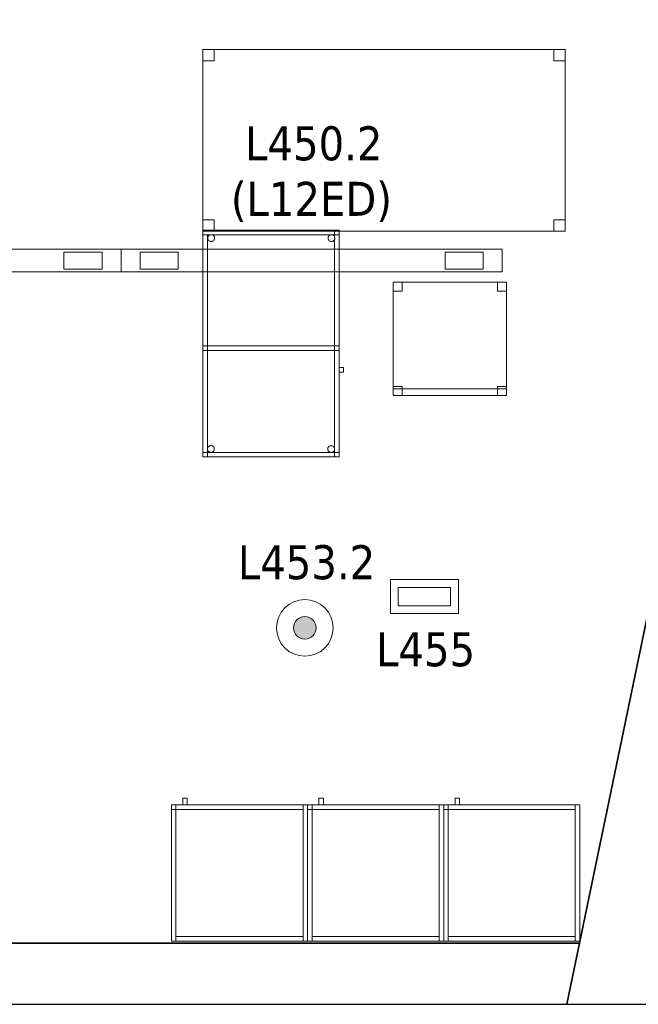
# Model space of a CAD drawing. Header units: metres. Extents: x 397.7 to 427.5, y 12.7 to 28.4.
# Tile 128 of 133: x 421.2 to 424, y 12.8 to 17.2. Entities that reach past the tile are written whole.
import ezdxf

# ---------------------------------------------------------------- set-up
doc = ezdxf.new("R2010")
doc.units = ezdxf.units.M
doc.layers.add('01_SUELOS', color=7, linetype='Continuous', lineweight=25, true_color=0x007f00)
for name, color, linetype, lineweight in [('02_MOBILIARIO', 7, 'Continuous', 18), ('A-DETL-____-MBND', 7, 'Continuous', 18), ('A-DETL-GENF-OTLN', 7, 'Continuous', 18), ('A-WALL-____-MCUT', 7, 'Continuous', 25), ('A-WALL-____-OTLN', 7, 'Continuous', 25), ('E-LITE-____-IDEN', 7, 'Continuous', 30), ('E-LITE-EQPM-IDEN', 7, 'Continuous', 30), ('Mobiliario', 7, 'Continuous', 18)]:
    doc.layers.add(name, color=color, linetype=linetype, lineweight=lineweight)
doc.styles.add('Tahoma_4', font='tahoma.ttf', dxfattribs={"height": 0.15})

# ---------------------------------------------------------------- blocks, each defined once
blk = doc.blocks.new('Family - Armai 60x60x60_P4-153796-07_ENLLUMENAT_P4')
at = {"layer": 'A-DETL-____-MBND', "color": 253, "true_color": 0xaaaaaa}
for p, q in [((0.05, 0.6), (0.05, 0.63)), ((0.05, 0.63), (0.07, 0.63)), ((0.05, 0.6), (0.05, 0.63)), ((0.07, 0.63), (0.05, 0.63)), ((0.07, 0.63), (0.07, 0.6)), ((0.07, 0.6), (0.07, 0.63)), ((0, 0.6), (0.02, 0.6)), ((0.02, 0.6), (0, 0.6)), ((0, 0), (0, 0.6)), ((0, 0.6), (0, 0)), ((0, 0.6), (0.6, 0.6)), ((0.6, 0.6), (0, 0.6)), ((0, 0), (0, 0.6)), ((0, 0.6), (0, 0)), ((0, 0.58), (0, 0.6)), ((0, 0.6), (0, 0.58)), ((0, 0.6), (0.02, 0.6)), ((0.02, 0.6), (0, 0.6)), ((0, 0.6), (0.6, 0.6)), ((0.6, 0.6), (0, 0.6)), ((0, 0), (0, 0.6)), ((0, 0.6), (0, 0)), ((0.02, 0.58), (0, 0.58)), ((0, 0.58), (0.02, 0.58)), ((0.02, 0.6), (0.02, 0)), ((0.02, 0), (0.02, 0.6)), ((0.02, 0.6), (0.02, 0.58)), ((0.02, 0.6), (0.02, 0.58)), ((0.02, 0.58), (0.02, 0.6)), ((0.02, 0.6), (0.58, 0.6)), ((0.02, 0.58), (0.02, 0.6)), ((0.58, 0.6), (0.02, 0.6)), ((0.58, 0.58), (0.02, 0.58)), ((0.02, 0.58), (0.58, 0.58)), ((0.07, 0.6), (0.05, 0.6)), ((0.05, 0.6), (0.07, 0.6)), ((0.58, 0.6), (0.58, 0.58)), ((0.58, 0.58), (0.58, 0.6)), ((0.58, 0.6), (0.6, 0.6)), ((0.6, 0.6), (0.58, 0.6)), ((0.58, 0), (0.58, 0.6)), ((0.58, 0.6), (0.58, 0)), ((0.6, 0.6), (0.6, 0)), ((0.6, 0), (0.6, 0.6)), ((0.6, 0.6), (0.6, 0)), ((0.6, 0), (0.6, 0.6)), ((0.6, 0.6), (0.6, 0)), ((0.6, 0), (0.6, 0.6)), ((0.02, 0), (0, 0)), ((0.02, 0), (0, 0)), ((0.6, 0), (0, 0)), ((0, 0), (0.6, 0)), ((0.6, 0), (0, 0)), ((0, 0), (0.6, 0)), ((0.02, 0), (0.02, 0.02)), ((0.02, 0.02), (0.58, 0.02)), ((0.02, 0), (0.02, 0.02)), ((0.58, 0.02), (0.02, 0.02)), ((0.58, 0), (0.02, 0)), ((0.02, 0), (0.58, 0)), ((0.58, 0.02), (0.58, 0)), ((0.58, 0), (0.58, 0.02)), ((0.6, 0), (0.58, 0)), ((0.6, 0), (0.58, 0))]:
    blk.add_line(p, q, dxfattribs=at)
blk = doc.blocks.new('Family - Cadira d_Oficina_P4-153892-07_ENLLUMENAT_P4')
at = {"layer": 'A-DETL-____-MBND', "color": 253, "true_color": 0xaaaaaa}
for p, q in [((0, 0.5), (0.5, 0.5)), ((0, 0), (0, 0.5)), ((0.5, 0.5), (0, 0.5)), ((0, 0.5), (0, 0)), ((0, 0.46), (0, 0.5)), ((0, 0.5), (0.04, 0.5)), ((0.04, 0.5), (0, 0.5)), ((0, 0.5), (0, 0.46)), ((0.04, 0.5), (0.04, 0.46)), ((0.04, 0.46), (0.04, 0.5)), ((0.46, 0.46), (0.46, 0.5)), ((0.46, 0.5), (0.5, 0.5)), ((0.5, 0.5), (0.46, 0.5)), ((0.46, 0.5), (0.46, 0.46)), ((0.5, 0.5), (0.5, 0.46)), ((0.5, 0.46), (0.5, 0.5)), ((0.5, 0.5), (0.5, 0)), ((0.5, 0), (0.5, 0.5)), ((0.04, 0.46), (0, 0.46)), ((0, 0.46), (0.04, 0.46)), ((0.5, 0.46), (0.46, 0.46)), ((0.46, 0.46), (0.5, 0.46)), ((0, 0), (0, 0.04)), ((0, 0.04), (0.04, 0.04)), ((0.04, 0.04), (0, 0.04)), ((0, 0.04), (0, 0)), ((0, 0), (0, 0.03)), ((0, 0.03), (0.5, 0.03)), ((0.5, 0.03), (0, 0.03)), ((0, 0.03), (0, 0)), ((0.04, 0), (0, 0)), ((0, 0), (0.04, 0)), ((0, 0), (0.5, 0)), ((0.5, 0), (0, 0)), ((0.04, 0.04), (0.04, 0)), ((0.04, 0), (0.04, 0.04)), ((0.46, 0), (0.46, 0.04)), ((0.46, 0.04), (0.5, 0.04)), ((0.5, 0.04), (0.46, 0.04)), ((0.46, 0.04), (0.46, 0)), ((0.5, 0), (0.46, 0)), ((0.5, 0.04), (0.5, 0)), ((0.5, 0), (0.5, 0.04)), ((0.5, 0.03), (0.5, 0)), ((0.5, 0), (0.5, 0.03)), ((0.5, 0), (0, 0)), ((0, 0), (0.5, 0)), ((0.46, 0), (0.5, 0))]:
    blk.add_line(p, q, dxfattribs=at)
blk = doc.blocks.new('Family - Armai 60x60x60_P4-153911-07_ENLLUMENAT_P4')
at = {"layer": 'A-DETL-____-MBND', "color": 253, "true_color": 0xaaaaaa}
for p, q in [((0.05, 0.6), (0.05, 0.63)), ((0.05, 0.63), (0.07, 0.63)), ((0.05, 0.6), (0.05, 0.63)), ((0.07, 0.63), (0.05, 0.63)), ((0.07, 0.63), (0.07, 0.6)), ((0.07, 0.6), (0.07, 0.63)), ((0, 0.6), (0.6, 0.6)), ((0.6, 0.6), (0, 0.6)), ((0, 0), (0, 0.6)), ((0, 0.6), (0, 0)), ((0, 0.58), (0, 0.6)), ((0, 0.6), (0, 0.58)), ((0, 0.6), (0.02, 0.6)), ((0.02, 0.6), (0, 0.6)), ((0, 0.6), (0.02, 0.6)), ((0.02, 0.6), (0, 0.6)), ((0, 0), (0, 0.6)), ((0, 0.6), (0, 0)), ((0, 0.6), (0.6, 0.6)), ((0.6, 0.6), (0, 0.6)), ((0, 0), (0, 0.6)), ((0, 0.6), (0, 0)), ((0.02, 0.58), (0, 0.58)), ((0, 0.58), (0.02, 0.58)), ((0.02, 0.58), (0.02, 0.6)), ((0.02, 0.6), (0.58, 0.6)), ((0.02, 0.58), (0.02, 0.6)), ((0.58, 0.6), (0.02, 0.6)), ((0.02, 0.6), (0.02, 0.58)), ((0.02, 0.6), (0.02, 0.58)), ((0.02, 0.6), (0.02, 0)), ((0.02, 0), (0.02, 0.6)), ((0.58, 0.58), (0.02, 0.58)), ((0.02, 0.58), (0.58, 0.58)), ((0.07, 0.6), (0.05, 0.6)), ((0.05, 0.6), (0.07, 0.6)), ((0.58, 0.6), (0.58, 0.58)), ((0.58, 0.58), (0.58, 0.6)), ((0.58, 0.6), (0.6, 0.6)), ((0.6, 0.6), (0.58, 0.6)), ((0.58, 0), (0.58, 0.6)), ((0.58, 0.6), (0.58, 0)), ((0.6, 0.6), (0.6, 0)), ((0.6, 0), (0.6, 0.6)), ((0.6, 0.6), (0.6, 0)), ((0.6, 0), (0.6, 0.6)), ((0.6, 0.6), (0.6, 0)), ((0.6, 0), (0.6, 0.6)), ((0.6, 0), (0, 0)), ((0, 0), (0.6, 0)), ((0.02, 0), (0, 0)), ((0.02, 0), (0, 0)), ((0.6, 0), (0, 0)), ((0, 0), (0.6, 0)), ((0.02, 0), (0.02, 0.02)), ((0.02, 0.02), (0.58, 0.02)), ((0.02, 0), (0.02, 0.02)), ((0.58, 0.02), (0.02, 0.02)), ((0.58, 0), (0.02, 0)), ((0.02, 0), (0.58, 0)), ((0.58, 0.02), (0.58, 0)), ((0.58, 0), (0.58, 0.02)), ((0.6, 0), (0.58, 0)), ((0.6, 0), (0.58, 0))]:
    blk.add_line(p, q, dxfattribs=at)
blk = doc.blocks.new('Family - Armai 60x60x60_P4-153913-07_ENLLUMENAT_P4')
at = {"layer": 'A-DETL-____-MBND', "color": 253, "true_color": 0xaaaaaa}
for p, q in [((0.05, 0.6), (0.05, 0.63)), ((0.05, 0.63), (0.07, 0.63)), ((0.05, 0.6), (0.05, 0.63)), ((0.07, 0.63), (0.05, 0.63)), ((0.07, 0.63), (0.07, 0.6)), ((0.07, 0.6), (0.07, 0.63)), ((0, 0.6), (0.6, 0.6)), ((0.6, 0.6), (0, 0.6)), ((0, 0), (0, 0.6)), ((0, 0.6), (0, 0)), ((0, 0.6), (0.02, 0.6)), ((0.02, 0.6), (0, 0.6)), ((0, 0), (0, 0.6)), ((0, 0.6), (0, 0)), ((0, 0.6), (0.6, 0.6)), ((0.6, 0.6), (0, 0.6)), ((0, 0), (0, 0.6)), ((0, 0.6), (0, 0)), ((0, 0.58), (0, 0.6)), ((0, 0.6), (0, 0.58)), ((0, 0.6), (0.02, 0.6)), ((0.02, 0.6), (0, 0.6)), ((0.02, 0.58), (0, 0.58)), ((0, 0.58), (0.02, 0.58)), ((0.02, 0.58), (0.02, 0.6)), ((0.02, 0.6), (0.58, 0.6)), ((0.02, 0.58), (0.02, 0.6)), ((0.58, 0.6), (0.02, 0.6)), ((0.02, 0.6), (0.02, 0)), ((0.02, 0), (0.02, 0.6)), ((0.02, 0.6), (0.02, 0.58)), ((0.02, 0.6), (0.02, 0.58)), ((0.58, 0.58), (0.02, 0.58)), ((0.02, 0.58), (0.58, 0.58)), ((0.07, 0.6), (0.05, 0.6)), ((0.05, 0.6), (0.07, 0.6)), ((0.58, 0.6), (0.58, 0.58)), ((0.58, 0.58), (0.58, 0.6)), ((0.58, 0.6), (0.6, 0.6)), ((0.6, 0.6), (0.58, 0.6)), ((0.58, 0), (0.58, 0.6)), ((0.58, 0.6), (0.58, 0)), ((0.6, 0.6), (0.6, 0)), ((0.6, 0), (0.6, 0.6)), ((0.6, 0.6), (0.6, 0)), ((0.6, 0), (0.6, 0.6)), ((0.6, 0.6), (0.6, 0)), ((0.6, 0), (0.6, 0.6)), ((0.6, 0), (0, 0)), ((0, 0), (0.6, 0)), ((0.02, 0), (0, 0)), ((0.02, 0), (0, 0)), ((0.6, 0), (0, 0)), ((0, 0), (0.6, 0)), ((0.02, 0), (0.02, 0.02)), ((0.02, 0.02), (0.58, 0.02)), ((0.02, 0), (0.02, 0.02)), ((0.58, 0.02), (0.02, 0.02)), ((0.58, 0), (0.02, 0)), ((0.02, 0), (0.58, 0)), ((0.58, 0.02), (0.58, 0)), ((0.58, 0), (0.58, 0.02)), ((0.6, 0), (0.58, 0)), ((0.6, 0), (0.58, 0))]:
    blk.add_line(p, q, dxfattribs=at)
blk = doc.blocks.new('Family - Façana sur-est P4-153955-07_ENLLUMENAT_P4')
at = {"layer": 'A-WALL-____-MCUT', "color": 253, "true_color": 0xaaaaaa}
for p, q in [((1.7331, 0.62), (-0.1285, 0.62)), ((-0.1285, 0.62), (0, 0))]:
    blk.add_line(p, q, dxfattribs=at)
at = {"layer": 'A-WALL-____-OTLN', "color": 253, "true_color": 0xaaaaaa}
for p, q in [((15.5861, 0.62), (-0.1285, 0.62)), ((-0.1285, 0.62), (0, 0))]:
    blk.add_line(p, q, dxfattribs=at)
blk = doc.blocks.new('Family - Armai 60x60x60_P4-153988-07_ENLLUMENAT_P4')
at = {"layer": 'A-DETL-____-MBND', "color": 253, "true_color": 0xaaaaaa}
for p, q in [((0.05, 0.6), (0.05, 0.63)), ((0.05, 0.63), (0.07, 0.63)), ((0.05, 0.6), (0.05, 0.63)), ((0.07, 0.63), (0.05, 0.63)), ((0.07, 0.63), (0.07, 0.6)), ((0.07, 0.6), (0.07, 0.63)), ((0, 0.6), (0.6, 0.6)), ((0.6, 0.6), (0, 0.6)), ((0, 0), (0, 0.6)), ((0, 0.6), (0, 0)), ((0, 0.6), (0.6, 0.6)), ((0.6, 0.6), (0, 0.6)), ((0, 0), (0, 0.6)), ((0, 0.6), (0, 0)), ((0, 0.6), (0.02, 0.6)), ((0.02, 0.6), (0, 0.6)), ((0, 0), (0, 0.6)), ((0, 0.6), (0, 0)), ((0, 0.58), (0, 0.6)), ((0, 0.6), (0, 0.58)), ((0, 0.6), (0.02, 0.6)), ((0.02, 0.6), (0, 0.6)), ((0.02, 0.58), (0, 0.58)), ((0, 0.58), (0.02, 0.58)), ((0.02, 0.6), (0.02, 0)), ((0.02, 0), (0.02, 0.6)), ((0.02, 0.6), (0.02, 0.58)), ((0.02, 0.6), (0.02, 0.58)), ((0.02, 0.58), (0.02, 0.6)), ((0.02, 0.6), (0.58, 0.6)), ((0.02, 0.58), (0.02, 0.6)), ((0.58, 0.6), (0.02, 0.6)), ((0.58, 0.58), (0.02, 0.58)), ((0.02, 0.58), (0.58, 0.58)), ((0.07, 0.6), (0.05, 0.6)), ((0.05, 0.6), (0.07, 0.6)), ((0.58, 0.6), (0.6, 0.6)), ((0.6, 0.6), (0.58, 0.6)), ((0.58, 0), (0.58, 0.6)), ((0.58, 0.6), (0.58, 0)), ((0.58, 0.6), (0.58, 0.58)), ((0.58, 0.58), (0.58, 0.6)), ((0.6, 0.6), (0.6, 0)), ((0.6, 0), (0.6, 0.6)), ((0.6, 0.6), (0.6, 0)), ((0.6, 0), (0.6, 0.6)), ((0.6, 0.6), (0.6, 0)), ((0.6, 0), (0.6, 0.6)), ((0.6, 0), (0, 0)), ((0, 0), (0.6, 0)), ((0.6, 0), (0, 0)), ((0, 0), (0.6, 0)), ((0.02, 0), (0, 0)), ((0.02, 0), (0, 0)), ((0.02, 0), (0.02, 0.02)), ((0.02, 0.02), (0.58, 0.02)), ((0.02, 0), (0.02, 0.02)), ((0.58, 0.02), (0.02, 0.02)), ((0.58, 0), (0.02, 0)), ((0.02, 0), (0.58, 0)), ((0.58, 0.02), (0.58, 0)), ((0.58, 0), (0.58, 0.02)), ((0.6, 0), (0.58, 0)), ((0.6, 0), (0.58, 0))]:
    blk.add_line(p, q, dxfattribs=at)
blk = doc.blocks.new('Family - Armai 60x60x60_P4-153990-07_ENLLUMENAT_P4')
at = {"layer": 'A-DETL-____-MBND', "color": 253, "true_color": 0xaaaaaa}
for p, q in [((0.05, 0.6), (0.05, 0.63)), ((0.05, 0.63), (0.07, 0.63)), ((0.05, 0.6), (0.05, 0.63)), ((0.07, 0.63), (0.05, 0.63)), ((0.07, 0.63), (0.07, 0.6)), ((0.07, 0.6), (0.07, 0.63)), ((0, 0.6), (0.6, 0.6)), ((0.6, 0.6), (0, 0.6)), ((0, 0), (0, 0.6)), ((0, 0.6), (0, 0)), ((0, 0.58), (0, 0.6)), ((0, 0.6), (0, 0.58)), ((0, 0.6), (0.02, 0.6)), ((0.02, 0.6), (0, 0.6)), ((0, 0.6), (0.02, 0.6)), ((0.02, 0.6), (0, 0.6)), ((0, 0), (0, 0.6)), ((0, 0.6), (0, 0)), ((0, 0.6), (0.6, 0.6)), ((0.6, 0.6), (0, 0.6)), ((0, 0), (0, 0.6)), ((0, 0.6), (0, 0)), ((0.02, 0.58), (0, 0.58)), ((0, 0.58), (0.02, 0.58)), ((0.02, 0.58), (0.02, 0.6)), ((0.02, 0.6), (0.58, 0.6)), ((0.02, 0.58), (0.02, 0.6)), ((0.58, 0.6), (0.02, 0.6)), ((0.02, 0.6), (0.02, 0.58)), ((0.02, 0.6), (0.02, 0.58)), ((0.02, 0.6), (0.02, 0)), ((0.02, 0), (0.02, 0.6)), ((0.58, 0.58), (0.02, 0.58)), ((0.02, 0.58), (0.58, 0.58)), ((0.07, 0.6), (0.05, 0.6)), ((0.05, 0.6), (0.07, 0.6)), ((0.58, 0.6), (0.58, 0.58)), ((0.58, 0.58), (0.58, 0.6)), ((0.58, 0.6), (0.6, 0.6)), ((0.6, 0.6), (0.58, 0.6)), ((0.58, 0), (0.58, 0.6)), ((0.58, 0.6), (0.58, 0)), ((0.6, 0.6), (0.6, 0)), ((0.6, 0), (0.6, 0.6)), ((0.6, 0.6), (0.6, 0)), ((0.6, 0), (0.6, 0.6)), ((0.6, 0.6), (0.6, 0)), ((0.6, 0), (0.6, 0.6)), ((0.6, 0), (0, 0)), ((0, 0), (0.6, 0)), ((0.02, 0), (0, 0)), ((0.02, 0), (0, 0)), ((0.6, 0), (0, 0)), ((0, 0), (0.6, 0)), ((0.02, 0), (0.02, 0.02)), ((0.02, 0.02), (0.58, 0.02)), ((0.02, 0), (0.02, 0.02)), ((0.58, 0.02), (0.02, 0.02)), ((0.58, 0), (0.02, 0)), ((0.02, 0), (0.58, 0)), ((0.58, 0.02), (0.58, 0)), ((0.58, 0), (0.58, 0.02)), ((0.6, 0), (0.58, 0)), ((0.6, 0), (0.58, 0))]:
    blk.add_line(p, q, dxfattribs=at)
blk = doc.blocks.new('Family - Armai 60x60x60_P4-154004-07_ENLLUMENAT_P4')
at = {"layer": '02_MOBILIARIO', "color": 253, "true_color": 0xaaaaaa}
for p, q in [((0, 0.6), (0, 0.58)), ((0, 0.6), (0.02, 0.6)), ((0, 0.6), (0.6, 0.6)), ((0.6, 0.6), (0, 0.6)), ((0, 0), (0, 0.6)), ((0, 0.6), (0, 0)), ((0.02, 0.6), (0, 0.6)), ((0, 0), (0, 0.6)), ((0.02, 0.58), (0, 0.58)), ((0.02, 0.58), (0.02, 0.6)), ((0.02, 0.6), (0.58, 0.6)), ((0.02, 0.6), (0.02, 0.58)), ((0.02, 0.6), (0.02, 0)), ((0.58, 0.58), (0.02, 0.58)), ((0.58, 0.58), (0.58, 0.6)), ((0.6, 0.6), (0.58, 0.6)), ((0.58, 0), (0.58, 0.6)), ((0.6, 0.6), (0.6, 0)), ((0.6, 0.6), (0.6, 0)), ((0.6, 0), (0.6, 0.6)), ((0.6, 0), (0, 0)), ((0, 0), (0.6, 0)), ((0.02, 0), (0, 0)), ((0.02, 0), (0.02, 0.02)), ((0.02, 0.02), (0.58, 0.02)), ((0.58, 0), (0.02, 0)), ((0.58, 0), (0.58, 0.02)), ((0.6, 0), (0.58, 0))]:
    blk.add_line(p, q, dxfattribs=at)
at = {"layer": 'Mobiliario', "color": 253, "true_color": 0xaaaaaa}
for p, q in [((0, 0.6), (0, 0.58)), ((0.02, 0.6), (0, 0.6)), ((0.02, 0.6), (0, 0.6)), ((0, 0.6), (0, 0)), ((0, 0.58), (0.02, 0.58)), ((0.58, 0.6), (0.02, 0.6)), ((0.02, 0.6), (0.02, 0.58)), ((0.02, 0.58), (0.02, 0.6)), ((0.02, 0), (0.02, 0.6)), ((0.02, 0.58), (0.58, 0.58)), ((0.58, 0.58), (0.58, 0.6)), ((0.6, 0.6), (0.58, 0.6)), ((0.58, 0.6), (0.58, 0)), ((0.6, 0), (0.6, 0.6)), ((0, 0), (0.02, 0)), ((0.58, 0.02), (0.02, 0.02)), ((0.02, 0.02), (0.02, 0)), ((0.02, 0), (0.58, 0)), ((0.58, 0), (0.58, 0.02)), ((0.58, 0), (0.6, 0))]:
    blk.add_line(p, q, dxfattribs=at)
blk = doc.blocks.new('Family - Taula 160X80_P4-154136-07_ENLLUMENAT_P4')
at = {"layer": 'A-DETL-____-MBND', "color": 253, "true_color": 0xaaaaaa}
for p, q in [((0, 0.7501), (0, 0.8001)), ((0, 0.8001), (0.05, 0.8001)), ((0.05, 0.8001), (0, 0.8001)), ((0, 0.8001), (0, 0.7501)), ((0, 0), (0, 0.8001)), ((0, 0.8001), (1.5969, 0.8001)), ((1.5969, 0.8001), (0, 0.8001)), ((0, 0.8001), (0, 0)), ((0.05, 0.8001), (0.05, 0.7501)), ((0.05, 0.7501), (0.05, 0.8001)), ((1.5469, 0.7501), (1.5469, 0.8001)), ((1.5469, 0.8001), (1.5969, 0.8001)), ((1.5969, 0.8001), (1.5469, 0.8001)), ((1.5469, 0.8001), (1.5469, 0.7501)), ((1.5969, 0.8001), (1.5969, 0)), ((1.5969, 0), (1.5969, 0.8001)), ((1.5969, 0.8001), (1.5969, 0.7501)), ((1.5969, 0.7501), (1.5969, 0.8001)), ((0.05, 0.7501), (0, 0.7501)), ((0, 0.7501), (0.05, 0.7501)), ((1.5969, 0.7501), (1.5469, 0.7501)), ((1.5469, 0.7501), (1.5969, 0.7501)), ((0, 0), (0, 0.05)), ((0, 0.05), (0.05, 0.05)), ((0.05, 0.05), (0, 0.05)), ((0, 0.05), (0, 0)), ((0.05, 0.05), (0.05, 0)), ((0.05, 0), (0.05, 0.05)), ((1.5469, 0), (1.5469, 0.05)), ((1.5469, 0.05), (1.5969, 0.05)), ((1.5969, 0.05), (1.5469, 0.05)), ((1.5469, 0.05), (1.5469, 0)), ((1.5969, 0.05), (1.5969, 0)), ((1.5969, 0), (1.5969, 0.05)), ((0.05, 0), (0, 0)), ((0, 0), (0.05, 0)), ((1.5969, 0), (0, 0)), ((0, 0), (1.5969, 0)), ((1.5969, 0), (1.5469, 0)), ((1.5469, 0), (1.5969, 0))]:
    blk.add_line(p, q, dxfattribs=at)
blk = doc.blocks.new('Family - Armai 60x60x60_P4-154168-07_ENLLUMENAT_P4')
at = {"layer": '02_MOBILIARIO', "color": 253, "true_color": 0xaaaaaa}
for p, q in [((0.02, 0.6), (0, 0.6)), ((0, 0), (0, 0.6)), ((0, 0.6), (0, 0.58)), ((0, 0.6), (0.02, 0.6)), ((0, 0.6), (0.6, 0.6)), ((0.6, 0.6), (0, 0.6)), ((0, 0), (0, 0.6)), ((0, 0.6), (0, 0)), ((0.02, 0.58), (0, 0.58)), ((0.02, 0.6), (0.02, 0)), ((0.02, 0.6), (0.02, 0.58)), ((0.02, 0.58), (0.02, 0.6)), ((0.02, 0.6), (0.58, 0.6)), ((0.58, 0.58), (0.02, 0.58)), ((0.6, 0.6), (0.58, 0.6)), ((0.58, 0), (0.58, 0.6)), ((0.58, 0.58), (0.58, 0.6)), ((0.6, 0.6), (0.6, 0)), ((0.6, 0.6), (0.6, 0)), ((0.6, 0), (0.6, 0.6)), ((0.02, 0), (0, 0)), ((0.6, 0), (0, 0)), ((0, 0), (0.6, 0)), ((0.02, 0), (0.02, 0.02)), ((0.02, 0.02), (0.58, 0.02)), ((0.58, 0), (0.02, 0)), ((0.58, 0), (0.58, 0.02)), ((0.6, 0), (0.58, 0))]:
    blk.add_line(p, q, dxfattribs=at)
at = {"layer": 'Mobiliario', "color": 253, "true_color": 0xaaaaaa}
for p, q in [((0.02, 0.6), (0, 0.6)), ((0, 0.6), (0, 0)), ((0, 0.6), (0, 0.58)), ((0.02, 0.6), (0, 0.6)), ((0, 0.58), (0.02, 0.58)), ((0.02, 0), (0.02, 0.6)), ((0.02, 0.58), (0.02, 0.6)), ((0.58, 0.6), (0.02, 0.6)), ((0.02, 0.6), (0.02, 0.58)), ((0.02, 0.58), (0.58, 0.58)), ((0.6, 0.6), (0.58, 0.6)), ((0.58, 0.6), (0.58, 0)), ((0.58, 0.58), (0.58, 0.6)), ((0.6, 0), (0.6, 0.6)), ((0, 0), (0.02, 0)), ((0.58, 0.02), (0.02, 0.02)), ((0.02, 0.02), (0.02, 0)), ((0.02, 0), (0.58, 0)), ((0.58, 0), (0.58, 0.02)), ((0.58, 0), (0.6, 0))]:
    blk.add_line(p, q, dxfattribs=at)
blk = doc.blocks.new('Family - Mur P4-154190-07_ENLLUMENAT_P4')
at = {"layer": 'A-WALL-____-MCUT', "color": 253, "true_color": 0xaaaaaa}
for p, q in [((25.4717, 0.27), (0.0535, 0.27)), ((25.4157, 0), (25.4717, 0.27)), ((0, 0), (25.4157, 0))]:
    blk.add_line(p, q, dxfattribs=at)
at = {"layer": 'A-WALL-____-OTLN', "color": 253, "true_color": 0xaaaaaa}
for p, q in [((25.4717, 0.27), (0.0535, 0.27)), ((25.4157, 0), (25.4717, 0.27)), ((0, 0), (25.4157, 0))]:
    blk.add_line(p, q, dxfattribs=at)
at = {"layer": 'A-WALL-____-OTLN', "color": 253, "lineweight": 18, "true_color": 0xaaaaaa}
blk.add_line((0, 0), (25.4157, 0), dxfattribs=at)
blk = doc.blocks.new('Family - Armai 60x60x60_P4-154192-07_ENLLUMENAT_P4')
at = {"layer": '02_MOBILIARIO', "color": 253, "true_color": 0xaaaaaa}
for p, q in [((0, 0.6), (0.6, 0.6)), ((0.6, 0.6), (0, 0.6)), ((0, 0), (0, 0.6)), ((0, 0.6), (0, 0)), ((0, 0.6), (0, 0.58)), ((0, 0.6), (0.02, 0.6)), ((0.02, 0.6), (0, 0.6)), ((0, 0), (0, 0.6)), ((0.02, 0.58), (0, 0.58)), ((0.02, 0.6), (0.02, 0.58)), ((0.02, 0.58), (0.02, 0.6)), ((0.02, 0.6), (0.58, 0.6)), ((0.02, 0.6), (0.02, 0)), ((0.58, 0.58), (0.02, 0.58)), ((0.6, 0.6), (0.58, 0.6)), ((0.58, 0), (0.58, 0.6)), ((0.58, 0.58), (0.58, 0.6)), ((0.6, 0.6), (0.6, 0)), ((0.6, 0), (0.6, 0.6)), ((0.6, 0.6), (0.6, 0)), ((0.6, 0), (0, 0)), ((0, 0), (0.6, 0)), ((0.02, 0), (0, 0)), ((0.02, 0), (0.02, 0.02)), ((0.02, 0.02), (0.58, 0.02)), ((0.58, 0), (0.02, 0)), ((0.58, 0), (0.58, 0.02)), ((0.6, 0), (0.58, 0))]:
    blk.add_line(p, q, dxfattribs=at)
at = {"layer": 'Mobiliario', "color": 253, "true_color": 0xaaaaaa}
for p, q in [((0, 0.6), (0, 0.58)), ((0.02, 0.6), (0, 0.6)), ((0.02, 0.6), (0, 0.6)), ((0, 0.6), (0, 0)), ((0, 0.58), (0.02, 0.58)), ((0.02, 0.58), (0.02, 0.6)), ((0.58, 0.6), (0.02, 0.6)), ((0.02, 0.6), (0.02, 0.58)), ((0.02, 0), (0.02, 0.6)), ((0.02, 0.58), (0.58, 0.58)), ((0.6, 0.6), (0.58, 0.6)), ((0.58, 0.6), (0.58, 0)), ((0.58, 0.58), (0.58, 0.6)), ((0.6, 0), (0.6, 0.6)), ((0, 0), (0.02, 0)), ((0.58, 0.02), (0.02, 0.02)), ((0.02, 0.02), (0.02, 0)), ((0.02, 0), (0.58, 0)), ((0.58, 0), (0.58, 0.02)), ((0.58, 0), (0.6, 0))]:
    blk.add_line(p, q, dxfattribs=at)
blk = doc.blocks.new('Family - Armai 60x60x60_P4-154346-07_ENLLUMENAT_P4')
at = {"layer": 'A-DETL-____-MBND', "color": 253, "true_color": 0xaaaaaa}
for p, q in [((0.05, 0.6), (0.05, 0.63)), ((0.05, 0.63), (0.07, 0.63)), ((0.05, 0.6), (0.05, 0.63)), ((0.07, 0.63), (0.05, 0.63)), ((0.07, 0.63), (0.07, 0.6)), ((0.07, 0.6), (0.07, 0.63)), ((0, 0.58), (0, 0.6)), ((0, 0.6), (0, 0.58)), ((0, 0.6), (0.02, 0.6)), ((0.02, 0.6), (0, 0.6)), ((0, 0.6), (0.6, 0.6)), ((0.6, 0.6), (0, 0.6)), ((0, 0), (0, 0.6)), ((0, 0.6), (0, 0)), ((0, 0.6), (0.02, 0.6)), ((0.02, 0.6), (0, 0.6)), ((0, 0), (0, 0.6)), ((0, 0.6), (0, 0)), ((0, 0.6), (0.6, 0.6)), ((0.6, 0.6), (0, 0.6)), ((0, 0), (0, 0.6)), ((0, 0.6), (0, 0)), ((0.02, 0.58), (0, 0.58)), ((0, 0.58), (0.02, 0.58)), ((0.02, 0.6), (0.02, 0.58)), ((0.02, 0.6), (0.02, 0.58)), ((0.02, 0.6), (0.02, 0)), ((0.02, 0), (0.02, 0.6)), ((0.02, 0.58), (0.02, 0.6)), ((0.02, 0.6), (0.58, 0.6)), ((0.02, 0.58), (0.02, 0.6)), ((0.58, 0.6), (0.02, 0.6)), ((0.58, 0.58), (0.02, 0.58)), ((0.02, 0.58), (0.58, 0.58)), ((0.07, 0.6), (0.05, 0.6)), ((0.05, 0.6), (0.07, 0.6)), ((0.58, 0.6), (0.58, 0.58)), ((0.58, 0.58), (0.58, 0.6)), ((0.58, 0.6), (0.6, 0.6)), ((0.6, 0.6), (0.58, 0.6)), ((0.58, 0), (0.58, 0.6)), ((0.58, 0.6), (0.58, 0)), ((0.6, 0.6), (0.6, 0)), ((0.6, 0), (0.6, 0.6)), ((0.6, 0.6), (0.6, 0)), ((0.6, 0), (0.6, 0.6)), ((0.6, 0.6), (0.6, 0)), ((0.6, 0), (0.6, 0.6)), ((0.6, 0), (0, 0)), ((0, 0), (0.6, 0)), ((0.02, 0), (0, 0)), ((0.02, 0), (0, 0)), ((0.6, 0), (0, 0)), ((0, 0), (0.6, 0)), ((0.02, 0), (0.02, 0.02)), ((0.02, 0.02), (0.58, 0.02)), ((0.02, 0), (0.02, 0.02)), ((0.58, 0.02), (0.02, 0.02)), ((0.58, 0), (0.02, 0)), ((0.02, 0), (0.58, 0)), ((0.58, 0.02), (0.58, 0)), ((0.58, 0), (0.58, 0.02)), ((0.6, 0), (0.58, 0)), ((0.6, 0), (0.58, 0))]:
    blk.add_line(p, q, dxfattribs=at)
blk = doc.blocks.new('Family - Taula 100X60_P4-154406-07_ENLLUMENAT_P4')
at = {"layer": 'A-DETL-____-MBND', "color": 253, "true_color": 0xaaaaaa}
for p, q in [((0, 0.98), (0, 1)), ((0, 1), (0, 0.98)), ((0, 1), (0.6, 1)), ((0.6, 1), (0, 1)), ((0.6, 1), (0, 1)), ((0, 1), (0.6, 1)), ((0, 1), (0, 0)), ((0, 0), (0, 1)), ((0, 1), (0.58, 1)), ((0, 0), (0, 1)), ((0.58, 1), (0, 1)), ((0, 1), (0, 0)), ((0.6, 1), (0, 1)), ((0, 1), (0.6, 1)), ((0, 1), (0, 0)), ((0, 0), (0, 1)), ((0.58, 1), (0.58, 0)), ((0.58, 0), (0.58, 1)), ((0.6, 1), (0.6, 0.98)), ((0.6, 1), (0.6, 0.98)), ((0.6, 0), (0.6, 1)), ((0.6, 1), (0.6, 0)), ((0.6, 0), (0.6, 1)), ((0.6, 1), (0.6, 0)), ((0.6, 0.98), (0, 0.98)), ((0, 0.98), (0.6, 0.98)), ((0, 0.98), (0.02, 0.98)), ((0.02, 0.98), (0, 0.98)), ((0, 0), (0, 0.98)), ((0, 0.98), (0, 0)), ((0.02, 0.98), (0.02, 0)), ((0.02, 0), (0.02, 0.98)), ((0.0212, 0.965), (0.0215, 0.9676)), ((0.0215, 0.9676), (0.0212, 0.965)), ((0.0215, 0.9624), (0.0212, 0.965)), ((0.0212, 0.965), (0.0215, 0.9624)), ((0.0215, 0.9676), (0.0221, 0.9701)), ((0.0221, 0.9701), (0.0215, 0.9676)), ((0.0221, 0.9599), (0.0215, 0.9624)), ((0.0215, 0.9624), (0.0221, 0.9599)), ((0.0221, 0.9701), (0.0232, 0.9725)), ((0.0232, 0.9725), (0.0221, 0.9701)), ((0.0232, 0.9575), (0.0221, 0.9599)), ((0.0221, 0.9599), (0.0232, 0.9575)), ((0.0232, 0.9725), (0.0247, 0.9746)), ((0.0247, 0.9746), (0.0232, 0.9725)), ((0.0247, 0.9554), (0.0232, 0.9575)), ((0.0232, 0.9575), (0.0247, 0.9554)), ((0.0247, 0.9746), (0.0266, 0.9764)), ((0.0266, 0.9764), (0.0247, 0.9746)), ((0.0266, 0.9536), (0.0247, 0.9554)), ((0.0247, 0.9554), (0.0266, 0.9536)), ((0.0266, 0.9764), (0.0287, 0.9779)), ((0.0287, 0.9779), (0.0266, 0.9764)), ((0.0287, 0.9779), (0.0311, 0.979)), ((0.0311, 0.979), (0.0287, 0.9779)), ((0.0311, 0.979), (0.0336, 0.9797)), ((0.0336, 0.9797), (0.0311, 0.979)), ((0.0336, 0.9797), (0.0362, 0.9799)), ((0.0362, 0.9799), (0.0336, 0.9797)), ((0.0362, 0.9799), (0.0388, 0.9797)), ((0.0388, 0.9797), (0.0362, 0.9799)), ((0.0388, 0.9797), (0.0413, 0.979)), ((0.0413, 0.979), (0.0388, 0.9797)), ((0.0413, 0.979), (0.0436, 0.9779)), ((0.0436, 0.9779), (0.0413, 0.979)), ((0.0436, 0.9779), (0.0458, 0.9764)), ((0.0458, 0.9764), (0.0436, 0.9779)), ((0.0458, 0.9764), (0.0476, 0.9746)), ((0.0476, 0.9746), (0.0458, 0.9764)), ((0.0476, 0.9554), (0.0458, 0.9536)), ((0.0458, 0.9536), (0.0476, 0.9554)), ((0.0476, 0.9746), (0.0491, 0.9725)), ((0.0491, 0.9725), (0.0476, 0.9746)), ((0.0491, 0.9575), (0.0476, 0.9554)), ((0.0476, 0.9554), (0.0491, 0.9575)), ((0.0491, 0.9725), (0.0502, 0.9701)), ((0.0502, 0.9701), (0.0491, 0.9725)), ((0.0502, 0.9599), (0.0491, 0.9575)), ((0.0491, 0.9575), (0.0502, 0.9599)), ((0.0502, 0.9701), (0.0509, 0.9676)), ((0.0509, 0.9676), (0.0502, 0.9701)), ((0.0509, 0.9624), (0.0502, 0.9599)), ((0.0502, 0.9599), (0.0509, 0.9624)), ((0.0509, 0.9676), (0.0511, 0.965)), ((0.0511, 0.965), (0.0509, 0.9676)), ((0.0511, 0.965), (0.0509, 0.9624)), ((0.0509, 0.9624), (0.0511, 0.965)), ((0.5512, 0.965), (0.5515, 0.9676)), ((0.5515, 0.9676), (0.5512, 0.965)), ((0.5515, 0.9624), (0.5512, 0.965)), ((0.5512, 0.965), (0.5515, 0.9624)), ((0.5515, 0.9676), (0.5521, 0.9701)), ((0.5521, 0.9701), (0.5515, 0.9676)), ((0.5521, 0.9599), (0.5515, 0.9624)), ((0.5515, 0.9624), (0.5521, 0.9599)), ((0.5521, 0.9701), (0.5532, 0.9725)), ((0.5532, 0.9725), (0.5521, 0.9701)), ((0.5532, 0.9575), (0.5521, 0.9599)), ((0.5521, 0.9599), (0.5532, 0.9575)), ((0.5532, 0.9725), (0.5547, 0.9746)), ((0.5547, 0.9746), (0.5532, 0.9725)), ((0.5547, 0.9554), (0.5532, 0.9575)), ((0.5532, 0.9575), (0.5547, 0.9554)), ((0.5547, 0.9746), (0.5566, 0.9764)), ((0.5566, 0.9764), (0.5547, 0.9746)), ((0.5566, 0.9536), (0.5547, 0.9554)), ((0.5547, 0.9554), (0.5566, 0.9536)), ((0.5566, 0.9764), (0.5587, 0.9779)), ((0.5587, 0.9779), (0.5566, 0.9764)), ((0.5587, 0.9779), (0.5611, 0.979)), ((0.5611, 0.979), (0.5587, 0.9779)), ((0.5611, 0.979), (0.5636, 0.9797)), ((0.5636, 0.9797), (0.5611, 0.979)), ((0.5636, 0.9797), (0.5662, 0.9799)), ((0.5662, 0.9799), (0.5636, 0.9797)), ((0.5662, 0.9799), (0.5688, 0.9797)), ((0.5688, 0.9797), (0.5662, 0.9799)), ((0.5688, 0.9797), (0.5713, 0.979)), ((0.5713, 0.979), (0.5688, 0.9797)), ((0.5713, 0.979), (0.5736, 0.9779)), ((0.5736, 0.9779), (0.5713, 0.979)), ((0.5736, 0.9779), (0.5758, 0.9764)), ((0.5758, 0.9764), (0.5736, 0.9779)), ((0.5758, 0.9764), (0.5776, 0.9746)), ((0.5776, 0.9746), (0.5758, 0.9764)), ((0.5776, 0.9554), (0.5758, 0.9536)), ((0.5758, 0.9536), (0.5776, 0.9554)), ((0.5776, 0.9746), (0.5791, 0.9725)), ((0.5791, 0.9725), (0.5776, 0.9746)), ((0.5791, 0.9575), (0.5776, 0.9554)), ((0.5776, 0.9554), (0.5791, 0.9575)), ((0.5791, 0.9725), (0.5802, 0.9701)), ((0.5802, 0.9701), (0.5791, 0.9725)), ((0.5802, 0.9599), (0.5791, 0.9575)), ((0.5791, 0.9575), (0.5802, 0.9599)), ((0.5802, 0.9701), (0.5809, 0.9676)), ((0.5809, 0.9676), (0.5802, 0.9701)), ((0.5809, 0.9624), (0.5802, 0.9599)), ((0.5802, 0.9599), (0.5809, 0.9624)), ((0.5809, 0.9676), (0.5811, 0.965)), ((0.5811, 0.965), (0.5809, 0.9676)), ((0.5811, 0.965), (0.5809, 0.9624)), ((0.5809, 0.9624), (0.5811, 0.965)), ((0.0287, 0.9521), (0.0266, 0.9536)), ((0.0266, 0.9536), (0.0287, 0.9521)), ((0.0311, 0.951), (0.0287, 0.9521)), ((0.0287, 0.9521), (0.0311, 0.951)), ((0.0336, 0.9503), (0.0311, 0.951)), ((0.0311, 0.951), (0.0336, 0.9503)), ((0.0362, 0.9501), (0.0336, 0.9503)), ((0.0336, 0.9503), (0.0362, 0.9501)), ((0.0388, 0.9503), (0.0362, 0.9501)), ((0.0362, 0.9501), (0.0388, 0.9503)), ((0.0413, 0.951), (0.0388, 0.9503)), ((0.0388, 0.9503), (0.0413, 0.951)), ((0.0436, 0.9521), (0.0413, 0.951)), ((0.0413, 0.951), (0.0436, 0.9521)), ((0.0458, 0.9536), (0.0436, 0.9521)), ((0.0436, 0.9521), (0.0458, 0.9536)), ((0.5587, 0.9521), (0.5566, 0.9536)), ((0.5566, 0.9536), (0.5587, 0.9521)), ((0.5611, 0.951), (0.5587, 0.9521)), ((0.5587, 0.9521), (0.5611, 0.951)), ((0.5636, 0.9503), (0.5611, 0.951)), ((0.5611, 0.951), (0.5636, 0.9503)), ((0.5662, 0.9501), (0.5636, 0.9503)), ((0.5636, 0.9503), (0.5662, 0.9501)), ((0.5688, 0.9503), (0.5662, 0.9501)), ((0.5662, 0.9501), (0.5688, 0.9503)), ((0.5713, 0.951), (0.5688, 0.9503)), ((0.5688, 0.9503), (0.5713, 0.951)), ((0.5736, 0.9521), (0.5713, 0.951)), ((0.5713, 0.951), (0.5736, 0.9521)), ((0.5758, 0.9536), (0.5736, 0.9521)), ((0.5736, 0.9521), (0.5758, 0.9536)), ((0, 0.47), (0, 0.49)), ((0, 0.49), (0, 0.47)), ((0, 0.49), (0.58, 0.49)), ((0.58, 0.49), (0, 0.49)), ((0, 0.47), (0, 0.49)), ((0, 0.49), (0, 0.47)), ((0, 0.49), (0.6, 0.49)), ((0.6, 0.49), (0, 0.49)), ((0.58, 0.49), (0.58, 0.47)), ((0.58, 0.49), (0.58, 0.47)), ((0.58, 0.49), (0.6, 0.49)), ((0.6, 0.49), (0.58, 0.49)), ((0.58, 0), (0.58, 0.49)), ((0.58, 0.49), (0.58, 0)), ((0.6, 0.49), (0.6, 0.47)), ((0.6, 0.49), (0.6, 0.47)), ((0.6, 0.49), (0.6, 0)), ((0.6, 0), (0.6, 0.49)), ((0.58, 0.47), (0, 0.47)), ((0, 0.47), (0.58, 0.47)), ((0.6, 0.47), (0, 0.47)), ((0, 0.47), (0.6, 0.47)), ((0.6, 0.3744), (0.6, 0.3944)), ((0.6, 0.3944), (0.62, 0.3944)), ((0.62, 0.3944), (0.6, 0.3944)), ((0.6, 0.3944), (0.6, 0.3744)), ((0.62, 0.3944), (0.62, 0.3744)), ((0.62, 0.3744), (0.62, 0.3944)), ((0.62, 0.3744), (0.6, 0.3744)), ((0.6, 0.3744), (0.62, 0.3744)), ((0.022, 0.0428), (0.0235, 0.0449)), ((0.0235, 0.0449), (0.022, 0.0428)), ((0.0235, 0.0449), (0.0254, 0.0467)), ((0.0254, 0.0467), (0.0235, 0.0449)), ((0.0254, 0.0467), (0.0275, 0.0482)), ((0.0275, 0.0482), (0.0254, 0.0467)), ((0.0275, 0.0482), (0.0299, 0.0493)), ((0.0299, 0.0493), (0.0275, 0.0482)), ((0.0299, 0.0493), (0.0324, 0.05)), ((0.0324, 0.05), (0.0299, 0.0493)), ((0.0324, 0.05), (0.035, 0.0502)), ((0.035, 0.0502), (0.0324, 0.05)), ((0.035, 0.0502), (0.0376, 0.05)), ((0.0376, 0.05), (0.035, 0.0502)), ((0.0376, 0.05), (0.0401, 0.0493)), ((0.0401, 0.0493), (0.0376, 0.05)), ((0.0401, 0.0493), (0.0424, 0.0482)), ((0.0424, 0.0482), (0.0401, 0.0493)), ((0.0424, 0.0482), (0.0446, 0.0467)), ((0.0446, 0.0467), (0.0424, 0.0482)), ((0.0446, 0.0467), (0.0464, 0.0449)), ((0.0464, 0.0449), (0.0446, 0.0467)), ((0.0464, 0.0449), (0.0479, 0.0428)), ((0.0479, 0.0428), (0.0464, 0.0449)), ((0.5521, 0.0424), (0.5536, 0.0446)), ((0.5536, 0.0446), (0.5521, 0.0424)), ((0.5536, 0.0446), (0.5554, 0.0464)), ((0.5554, 0.0464), (0.5536, 0.0446)), ((0.5554, 0.0464), (0.5575, 0.0479)), ((0.5575, 0.0479), (0.5554, 0.0464)), ((0.5575, 0.0479), (0.5599, 0.049)), ((0.5599, 0.049), (0.5575, 0.0479)), ((0.5599, 0.049), (0.5624, 0.0497)), ((0.5624, 0.0497), (0.5599, 0.049)), ((0.5624, 0.0497), (0.565, 0.0499)), ((0.565, 0.0499), (0.5624, 0.0497)), ((0.565, 0.0499), (0.5676, 0.0497)), ((0.5676, 0.0497), (0.565, 0.0499)), ((0.5676, 0.0497), (0.5701, 0.049)), ((0.5701, 0.049), (0.5676, 0.0497)), ((0.5701, 0.049), (0.5725, 0.0479)), ((0.5725, 0.0479), (0.5701, 0.049)), ((0.5725, 0.0479), (0.5746, 0.0464)), ((0.5746, 0.0464), (0.5725, 0.0479)), ((0.5746, 0.0464), (0.5764, 0.0446)), ((0.5764, 0.0446), (0.5746, 0.0464)), ((0.5764, 0.0446), (0.5779, 0.0424)), ((0.5779, 0.0424), (0.5764, 0.0446)), ((0, 0), (0, 0.02)), ((0, 0.02), (0, 0)), ((0, 0.02), (0.6, 0.02)), ((0.6, 0.02), (0, 0.02)), ((0.02, 0), (0, 0)), ((0, 0), (0.6, 0)), ((0.6, 0), (0, 0)), ((0, 0), (0.6, 0)), ((0.6, 0), (0, 0)), ((0.6, 0), (0, 0)), ((0, 0), (0.6, 0)), ((0.02, 0.0353), (0.0203, 0.0379)), ((0.0203, 0.0379), (0.02, 0.0353)), ((0.0203, 0.0327), (0.02, 0.0353)), ((0.02, 0.0353), (0.0203, 0.0327)), ((0.0203, 0.0379), (0.0209, 0.0404)), ((0.0209, 0.0404), (0.0203, 0.0379)), ((0.0209, 0.0302), (0.0203, 0.0327)), ((0.0203, 0.0327), (0.0209, 0.0302)), ((0.0209, 0.0404), (0.022, 0.0428)), ((0.022, 0.0428), (0.0209, 0.0404)), ((0.022, 0.0278), (0.0209, 0.0302)), ((0.0209, 0.0302), (0.022, 0.0278)), ((0.0235, 0.0257), (0.022, 0.0278)), ((0.022, 0.0278), (0.0235, 0.0257)), ((0.0254, 0.0238), (0.0235, 0.0257)), ((0.0235, 0.0257), (0.0254, 0.0238)), ((0.0275, 0.0224), (0.0254, 0.0238)), ((0.0254, 0.0238), (0.0275, 0.0224)), ((0.0299, 0.0213), (0.0275, 0.0224)), ((0.0275, 0.0224), (0.0299, 0.0213)), ((0.0324, 0.0206), (0.0299, 0.0213)), ((0.0299, 0.0213), (0.0324, 0.0206)), ((0.035, 0.0204), (0.0324, 0.0206)), ((0.0324, 0.0206), (0.035, 0.0204)), ((0.0376, 0.0206), (0.035, 0.0204)), ((0.035, 0.0204), (0.0376, 0.0206)), ((0.0401, 0.0213), (0.0376, 0.0206)), ((0.0376, 0.0206), (0.0401, 0.0213)), ((0.0424, 0.0224), (0.0401, 0.0213)), ((0.0401, 0.0213), (0.0424, 0.0224)), ((0.0446, 0.0238), (0.0424, 0.0224)), ((0.0424, 0.0224), (0.0446, 0.0238)), ((0.0464, 0.0257), (0.0446, 0.0238)), ((0.0446, 0.0238), (0.0464, 0.0257)), ((0.0479, 0.0278), (0.0464, 0.0257)), ((0.0464, 0.0257), (0.0479, 0.0278)), ((0.0479, 0.0428), (0.049, 0.0404)), ((0.049, 0.0404), (0.0479, 0.0428)), ((0.049, 0.0302), (0.0479, 0.0278)), ((0.0479, 0.0278), (0.049, 0.0302)), ((0.049, 0.0404), (0.0497, 0.0379)), ((0.0497, 0.0379), (0.049, 0.0404)), ((0.0497, 0.0327), (0.049, 0.0302)), ((0.049, 0.0302), (0.0497, 0.0327)), ((0.0497, 0.0379), (0.0499, 0.0353)), ((0.0499, 0.0353), (0.0497, 0.0379)), ((0.0499, 0.0353), (0.0497, 0.0327)), ((0.0497, 0.0327), (0.0499, 0.0353)), ((0.5501, 0.035), (0.5503, 0.0375)), ((0.5503, 0.0375), (0.5501, 0.035)), ((0.5503, 0.0324), (0.5501, 0.035)), ((0.5501, 0.035), (0.5503, 0.0324)), ((0.5503, 0.0375), (0.551, 0.0401)), ((0.551, 0.0401), (0.5503, 0.0375)), ((0.551, 0.0298), (0.5503, 0.0324)), ((0.5503, 0.0324), (0.551, 0.0298)), ((0.551, 0.0401), (0.5521, 0.0424)), ((0.5521, 0.0424), (0.551, 0.0401)), ((0.5521, 0.0275), (0.551, 0.0298)), ((0.551, 0.0298), (0.5521, 0.0275)), ((0.5536, 0.0254), (0.5521, 0.0275)), ((0.5521, 0.0275), (0.5536, 0.0254)), ((0.5554, 0.0235), (0.5536, 0.0254)), ((0.5536, 0.0254), (0.5554, 0.0235)), ((0.5575, 0.022), (0.5554, 0.0235)), ((0.5554, 0.0235), (0.5575, 0.022)), ((0.5599, 0.0209), (0.5575, 0.022)), ((0.5575, 0.022), (0.5599, 0.0209)), ((0.5624, 0.0202), (0.5599, 0.0209)), ((0.5599, 0.0209), (0.5624, 0.0202)), ((0.565, 0.02), (0.5624, 0.0202)), ((0.5624, 0.0202), (0.565, 0.02)), ((0.5676, 0.0202), (0.565, 0.02)), ((0.565, 0.02), (0.5676, 0.0202)), ((0.5701, 0.0209), (0.5676, 0.0202)), ((0.5676, 0.0202), (0.5701, 0.0209)), ((0.5725, 0.022), (0.5701, 0.0209)), ((0.5701, 0.0209), (0.5725, 0.022)), ((0.5746, 0.0235), (0.5725, 0.022)), ((0.5725, 0.022), (0.5746, 0.0235)), ((0.5764, 0.0254), (0.5746, 0.0235)), ((0.5746, 0.0235), (0.5764, 0.0254)), ((0.5779, 0.0275), (0.5764, 0.0254)), ((0.5764, 0.0254), (0.5779, 0.0275)), ((0.5779, 0.0424), (0.579, 0.0401)), ((0.579, 0.0401), (0.5779, 0.0424)), ((0.579, 0.0298), (0.5779, 0.0275)), ((0.5779, 0.0275), (0.579, 0.0298)), ((0.579, 0.0401), (0.5797, 0.0375)), ((0.5797, 0.0375), (0.579, 0.0401)), ((0.5797, 0.0324), (0.579, 0.0298)), ((0.579, 0.0298), (0.5797, 0.0324)), ((0.5797, 0.0375), (0.5799, 0.035)), ((0.5799, 0.035), (0.5797, 0.0375)), ((0.5799, 0.035), (0.5797, 0.0324)), ((0.5797, 0.0324), (0.5799, 0.035)), ((0.6, 0), (0.58, 0)), ((0.6, 0.02), (0.6, 0)), ((0.6, 0.02), (0.6, 0)), ((0.02, 0), (0, 0)), ((0.58, 0), (0, 0)), ((0, 0), (0.58, 0)), ((0.6, 0), (0.58, 0))]:
    blk.add_line(p, q, dxfattribs=at)
blk = doc.blocks.new('Family - LONDR55-XX_ZZ-ARQ-CAA-M3D-Londres55-154484-07_ENLLUMENAT_P4')
at = {"layer": '01_SUELOS', "color": 9, "true_color": 0xaad4aa}
for p, q in [((25.4182, 0), (28.518, 14.9576)), ((28.518, 14.9576), (25.4182, 0)), ((0, 0), (25.4182, 0)), ((25.4182, 0), (0, 0))]:
    blk.add_line(p, q, dxfattribs=at)
blk = doc.blocks.new('LONDR55-XX_ZZ-ARQ-CAA-M3D-Londres55_ifc-1-07_ENLLUMENAT_P4')
at = {"layer": '01_SUELOS', "color": 253, "lineweight": 18, "true_color": 0xaaaaaa}
blk.add_blockref('Family - LONDR55-XX_ZZ-ARQ-CAA-M3D-Londres55-154484-07_ENLLUMENAT_P4', (398.2952, 13.1106), dxfattribs=at)
at = {"layer": '02_MOBILIARIO', "color": 253, "lineweight": 18, "true_color": 0xaaaaaa}
for name, p in [('Family - Taula 160X80_P4-154136-07_ENLLUMENAT_P4', (422.0544, 16.2496)), ('Family - Taula 100X60_P4-154406-07_ENLLUMENAT_P4', (422.0544, 15.2536)), ('Family - Cadira d_Oficina_P4-153892-07_ENLLUMENAT_P4', (422.8928, 15.5244)), ('Family - Armai 60x60x60_P4-153911-07_ENLLUMENAT_P4', (421.9153, 13.1195)), ('Family - Armai 60x60x60_P4-153913-07_ENLLUMENAT_P4', (421.9153, 13.1195)), ('Family - Armai 60x60x60_P4-154192-07_ENLLUMENAT_P4', (421.9153, 13.1195)), ('Family - Armai 60x60x60_P4-153988-07_ENLLUMENAT_P4', (422.5153, 13.1195)), ('Family - Armai 60x60x60_P4-153990-07_ENLLUMENAT_P4', (422.5153, 13.1195)), ('Family - Armai 60x60x60_P4-154004-07_ENLLUMENAT_P4', (422.5153, 13.1195)), ('Family - Armai 60x60x60_P4-153796-07_ENLLUMENAT_P4', (423.1153, 13.1195)), ('Family - Armai 60x60x60_P4-154346-07_ENLLUMENAT_P4', (423.1153, 13.1195)), ('Family - Armai 60x60x60_P4-154168-07_ENLLUMENAT_P4', (423.1153, 13.1195))]:
    blk.add_blockref(name, p, dxfattribs=at)
at = {"layer": 'A-WALL-____-OTLN', "color": 253, "lineweight": 18, "true_color": 0xaaaaaa, "rotation": 78.29179146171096}
blk.add_blockref('Family - Façana sur-est P4-153955-07_ENLLUMENAT_P4', (424.2907, 12.8406), dxfattribs=at)
at = {"layer": 'A-WALL-____-OTLN', "color": 253, "lineweight": 18, "true_color": 0xaaaaaa}
blk.add_blockref('Family - Mur P4-154190-07_ENLLUMENAT_P4', (398.2417, 12.8406), dxfattribs=at)
blk = doc.blocks.new('ZYR_06_02_02 Down Superficie - L 03 D-V2-07_ENLLUMENAT_P4')
at = {"layer": 'A-DETL-GENF-OTLN', "true_color": 0x00c400}
blk.add_hatch(color=92, dxfattribs=at).paths.add_polyline_path([(0, -0.05), (0.0129, -0.0483), (0.025, -0.0433), (0.0354, -0.0354), (0.0433, -0.025), (0.0483, -0.0129), (0.05, 0), (0.0483, 0.0129), (0.0433, 0.025), (0.0354, 0.0354), (0.025, 0.0433), (0.0129, 0.0483), (0, 0.05), (-0.0129, 0.0483), (-0.025, 0.0433), (-0.0354, 0.0354), (-0.0433, 0.025), (-0.0483, 0.0129), (-0.05, 0), (-0.0483, -0.0129), (-0.0433, -0.025), (-0.0354, -0.0354), (-0.025, -0.0433), (-0.0129, -0.0483)])
at = {"layer": 'A-DETL-GENF-OTLN', "color": 92, "true_color": 0x00c400}
for radius in [0.125, 0.05]:
    blk.add_circle((0, 0), radius, dxfattribs=at)
for start, end in [(360, 180), (180, 360)]:
    blk.add_arc((0, 0), 0.05, start, end, dxfattribs=at)
blk = doc.blocks.new('ZYR_06_02_05 LLuminària Suspesa - L 12 ED-850700-07_ENLLUMENAT_P4')
at = {"layer": 'A-DETL-GENF-OTLN', "color": 92, "true_color": 0x00c400}
for p, q in [((-0.84, 0.05), (0.84, 0.05)), ((-0.84, -0.05), (-0.84, 0.05)), ((0.84, 0.05), (0.84, -0.05)), ((-0.756, 0.0375), (-0.588, 0.0375)), ((-0.756, -0.0375), (-0.756, 0.0375)), ((-0.588, 0.0375), (-0.588, -0.0375)), ((0.588, 0.0375), (0.756, 0.0375)), ((0.588, -0.0375), (0.588, 0.0375)), ((0.756, 0.0375), (0.756, -0.0375)), ((-0.588, -0.0375), (-0.756, -0.0375)), ((0.756, -0.0375), (0.588, -0.0375)), ((0.84, -0.05), (-0.84, -0.05))]:
    blk.add_line(p, q, dxfattribs=at)
blk = doc.blocks.new('ZYR_06_03 Emer Sostre Rect - 01 Emergencia Superficie 01-829055-07_ENLLUMENAT_P4')
at = {"layer": 'A-DETL-GENF-OTLN', "color": 6, "true_color": 0xff00ff}
for p, q in [((-0.15, 0.075), (0.15, 0.075)), ((-0.15, -0.075), (-0.15, 0.075)), ((0.15, 0.075), (0.15, -0.075)), ((-0.1157, 0.0407), (0.1157, 0.0407)), ((-0.1157, -0.0407), (-0.1157, 0.0407)), ((0.1157, 0.0407), (0.1157, -0.0407)), ((0.1157, -0.0407), (-0.1157, -0.0407)), ((0.15, -0.075), (-0.15, -0.075))]:
    blk.add_line(p, q, dxfattribs=at)

msp = doc.modelspace()

# ---------------------------------------------------------------- block references
at = {"lineweight": 5}
msp.add_blockref('LONDR55-XX_ZZ-ARQ-CAA-M3D-Londres55_ifc-1-07_ENLLUMENAT_P4', (0, 0), dxfattribs=at)
at = {"layer": 'A-DETL-GENF-OTLN', "color": 92, "true_color": 0x00c400}
for name, p in [('ZYR_06_02_05 LLuminària Suspesa - L 12 ED-850700-07_ENLLUMENAT_P4', (420.8537, 16.1195)), ('ZYR_06_02_05 LLuminària Suspesa - L 12 ED-850700-07_ENLLUMENAT_P4', (422.5337, 16.1195)), ('ZYR_06_02_02 Down Superficie - L 03 D-V2-07_ENLLUMENAT_P4', (422.5034, 14.5003))]:
    msp.add_blockref(name, p, dxfattribs=at)
at = {"layer": 'A-DETL-GENF-OTLN', "color": 6, "true_color": 0xff00ff}
msp.add_blockref('ZYR_06_03 Emer Sostre Rect - 01 Emergencia Superficie 01-829055-07_ENLLUMENAT_P4', (423.0302, 14.6381), dxfattribs=at)

# ---------------------------------------------------------------- texts
at = {"layer": 'E-LITE-EQPM-IDEN', "char_height": 0.15, "attachment_point": 1, "style": 'Tahoma_4'}
for s, insert, width in [('L450.2', (422.2403, 16.7116), 0.721519), ('(L12ED)', (422.1775, 16.4668), 0.869831), ('L453.2', (422.2084, 14.8648), 0.721519)]:
    msp.add_mtext(s, dxfattribs=dict(at, insert=insert, width=width))

# ---------------------------------------------------------------- next in the draw order: texts
at = {"layer": 'E-LITE-____-IDEN', "insert": (422.8175, 14.4811), "char_height": 0.15, "width": 0.517088, "attachment_point": 1, "style": 'Tahoma_4', "bg_fill": 3, "box_fill_scale": 1.25, "bg_fill_color": 256, "bg_fill_true_color": 13158600, "bg_fill_transparency": 0}
msp.add_mtext('L455', dxfattribs=at)

doc.saveas('drawing.dxf')
